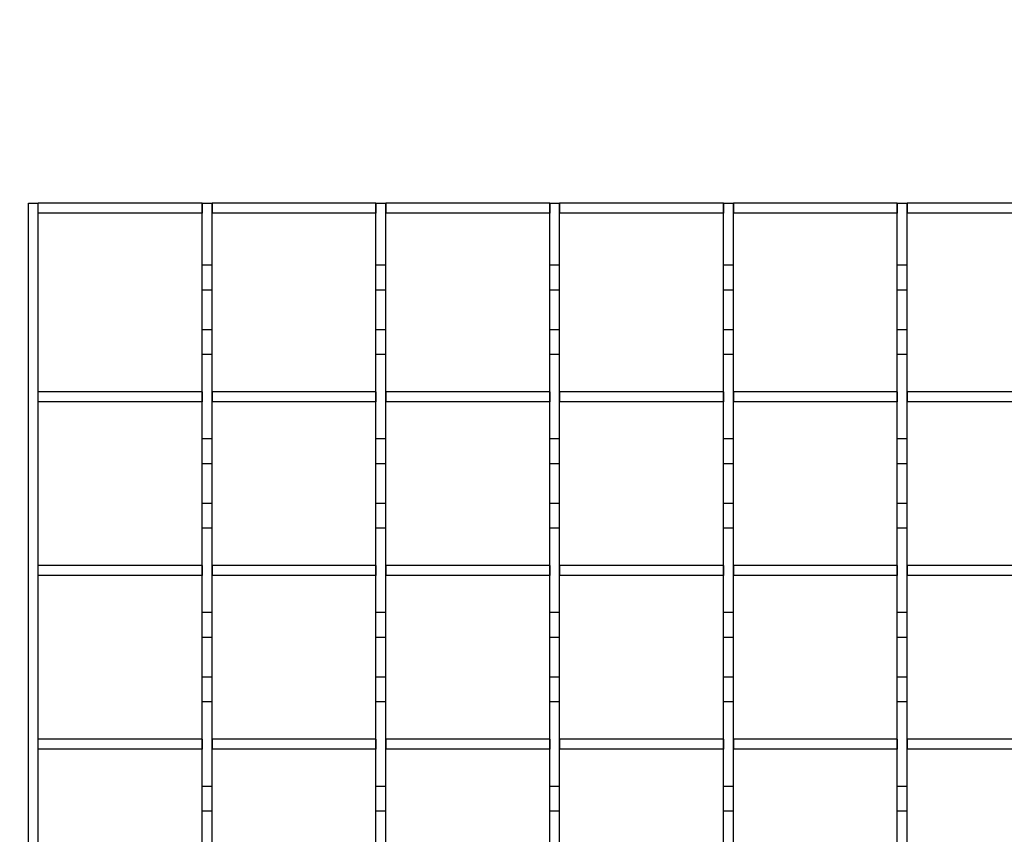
# Model space of a CAD drawing. Extents: x -72 to 51457, y 0 to 26838.
# Tile 146 of 203: x 10121 to 10319, y 9661 to 9825. Entities that reach past the tile are written whole.
import ezdxf
from ezdxf.enums import TextEntityAlignment as Align

# ---------------------------------------------------------------- set-up
doc = ezdxf.new("R2010")
doc.units = 0
doc.header["$LTSCALE"] = 12
for name, pattern in [('LDM', [0]), ('LEA', [0]), ('LFUN', [0]), ('SOLID_THIN', [0])]:
    doc.linetypes.add(name, pattern=pattern)
doc.layers.get('0').update_dxf_attribs({"linetype": 'CONTINUOUS'})
doc.layers.add('4', color=7, linetype='CONTINUOUS')
doc.styles.get("Standard").update_dxf_attribs({"font": 'medtext', "width": 0.75})
doc.styles.add('TDM', font='TXT', dxfattribs={"width": 0.675})
doc.dimstyles.new('MEDDIM1642', dxfattribs={"dimscale": 20, "dimtxt": 6, "dimasz": 3.5, "dimexe": 2.5, "dimexo": 2.5, "dimgap": 1.665, "dimtad": 1, "dimdec": 4, "dimrnd": 1, "dimzin": 12, "dimdsep": 46, "dimtxsty": 'Standard', "dimblk": 'MEDFUNV_7', "dimcen": 30, "dimclrd": 7, "dimclre": 7, "dimclrt": 7, "dimadec": 0, "dimazin": 0, "dimtfac": 0.7, "dimtdec": 4, "dimtmove": 0, "dimatfit": 3, "dimldrblk": 'MEDFUNV_7', "dimfxl": 0, "dimtolj": 1, "dimtzin": 0, "dimarcsym": 0})
doc.dimstyles.new('MEDDIM8157', dxfattribs={"dimscale": 20, "dimtxt": 6, "dimasz": 3.5, "dimexe": 2.5, "dimexo": 2.5, "dimgap": 1.665, "dimtad": 1, "dimdec": 4, "dimrnd": 1, "dimzin": 12, "dimdsep": 46, "dimtxsty": 'Standard', "dimblk": 'MEDFUNV_7', "dimcen": 30, "dimclrd": 7, "dimclre": 7, "dimclrt": 7, "dimadec": 0, "dimazin": 0, "dimtfac": 0.7, "dimtdec": 4, "dimtmove": 0, "dimatfit": 3, "dimldrblk": 'MEDFUNV_7', "dimfxl": 0, "dimtolj": 1, "dimtzin": 0, "dimarcsym": 0})

# ---------------------------------------------------------------- blocks, each defined once
blk = doc.blocks.new('MEDFUNV_6')
at = {"color": 0, "linetype": 'LFUN', "lineweight": -2}
for points in [[(1, 0.1333), (0, 0), (1, -0.1333), (1, 0.1333)], [(1, 0.1111), (0.1667, 0), (1, -0.1111)], [(1, 0.0889), (0.3333, 0), (1, -0.0889)], [(1, 0.0667), (0.5, 0), (1, -0.0667)], [(1, 0.0444), (0.6667, 0), (1, -0.0444)], [(1, 0.0222), (0.8333, 0), (1, -0.0222)]]:
    blk.add_lwpolyline(points, dxfattribs=at)
blk = doc.blocks.new('MEDFUNV_7')
at = {"color": 0, "linetype": 'LFUN', "lineweight": -2}
for points in [[(-1, 0.1333), (0, 0), (-1, -0.1333), (-1, 0.1333)], [(-1, 0.1111), (-0.1667, 0), (-1, -0.1111)], [(-1, 0.0889), (-0.3333, 0), (-1, -0.0889)], [(-1, 0.0667), (-0.5, 0), (-1, -0.0667)], [(-1, 0.0444), (-0.6667, 0), (-1, -0.0444)], [(-1, 0.0222), (-0.8333, 0), (-1, -0.0222)]]:
    blk.add_lwpolyline(points, dxfattribs=at)
blk = doc.blocks.new('MEDCLUMP_DIM_1643_')
at = {"layer": '4', "color": 7, "linetype": 'LEA', "lineweight": 25}
for p, q in [((5834.76, 9566.68), (5834.76, 10860.26)), ((10834.76, 9478.68), (10834.76, 10860.26))]:
    blk.add_line(p, q, dxfattribs=at)
at = {"layer": '4', "color": 7, "linetype": 'LDM', "lineweight": 25}
blk.add_line((5834.76, 10810.26), (10834.76, 10810.26), dxfattribs=at)
at = {"layer": '4', "color": 7, "linetype": 'LDM', "lineweight": 25, "xscale": 70, "yscale": 70, "zscale": 70}
for name, p in [('MEDFUNV_6', (5834.76, 10810.26)), ('MEDFUNV_7', (10834.76, 10810.26))]:
    blk.add_blockref(name, p, dxfattribs=at)
at = {"layer": '4', "color": 7, "lineweight": 25, "style": 'TDM', "width": 0.781579}
blk.add_text('5000', height=120, dxfattribs=at).set_placement((8186.26, 10810.26), align=Align.BOTTOM_LEFT)
blk = doc.blocks.new('*D70')
at = {"lineweight": 0}
blk.add_blockref('MEDCLUMP_DIM_1643_', (0, 0), dxfattribs=at)
blk = doc.blocks.new('MEDCLUMP_DIM_8158_')
at = {"layer": '4', "color": 7, "linetype": 'LEA', "lineweight": 25}
for p, q in [((5834.76, 10690.47), (5834.76, 11104.98)), ((11834.76, 9566.34), (11834.76, 11104.98))]:
    blk.add_line(p, q, dxfattribs=at)
at = {"layer": '4', "color": 7, "linetype": 'LDM', "lineweight": 25}
blk.add_line((5834.76, 11054.98), (11834.76, 11054.98), dxfattribs=at)
at = {"layer": '4', "color": 7, "linetype": 'LDM', "lineweight": 25, "xscale": 70, "yscale": 70, "zscale": 70}
for name, p in [('MEDFUNV_6', (5834.76, 11054.98)), ('MEDFUNV_7', (11834.76, 11054.98))]:
    blk.add_blockref(name, p, dxfattribs=at)
at = {"layer": '4', "color": 7, "lineweight": 25, "style": 'TDM'}
for s, width, p in [('( Option Aquaclean)', 0.748515, (8267.25, 11054.98)), ('6000', 0.781579, (7890.26, 11054.98))]:
    blk.add_text(s, height=120, dxfattribs=dict(at, width=width)).set_placement(p, align=Align.BOTTOM_LEFT)
blk = doc.blocks.new('*D16')
at = {"lineweight": 0}
blk.add_blockref('MEDCLUMP_DIM_8158_', (0, 0), dxfattribs=at)
blk = doc.blocks.new('Vela_Drauf')
at = {"color": 7, "linetype": 'SOLID_THIN', "lineweight": 25}
for p, q in [((10122.26, 9642.63), (10122.26, 9787.68)), ((10122.26, 9787.68), (10124.26, 9787.68)), ((10124.26, 9537.68), (10124.26, 9787.68)), ((10157.26, 9787.68), (10124.26, 9787.68)), ((10124.26, 9785.68), (10124.26, 9787.68)), ((10157.26, 9787.68), (10159.26, 9787.68)), ((10157.26, 9775.18), (10157.26, 9787.68)), ((10157.26, 9787.68), (10157.26, 9785.68)), ((10159.26, 9775.18), (10159.26, 9787.68)), ((10159.26, 9787.68), (10159.26, 9785.68)), ((10192.26, 9787.68), (10159.26, 9787.68)), ((10192.26, 9787.68), (10194.26, 9787.68)), ((10192.26, 9775.18), (10192.26, 9787.68)), ((10192.26, 9787.68), (10192.26, 9785.68)), ((10194.26, 9775.18), (10194.26, 9787.68)), ((10194.26, 9787.68), (10194.26, 9785.68)), ((10227.26, 9787.68), (10194.26, 9787.68)), ((10227.26, 9787.68), (10229.26, 9787.68)), ((10227.26, 9775.18), (10227.26, 9787.68)), ((10227.26, 9787.68), (10227.26, 9785.68)), ((10229.26, 9775.18), (10229.26, 9787.68)), ((10229.26, 9787.68), (10229.26, 9785.68)), ((10262.26, 9787.68), (10229.26, 9787.68)), ((10262.26, 9787.68), (10264.26, 9787.68)), ((10262.26, 9775.18), (10262.26, 9787.68)), ((10262.26, 9787.68), (10262.26, 9785.68)), ((10264.26, 9775.18), (10264.26, 9787.68)), ((10264.26, 9787.68), (10264.26, 9785.68)), ((10297.26, 9787.68), (10264.26, 9787.68)), ((10297.26, 9787.68), (10299.26, 9787.68)), ((10297.26, 9775.18), (10297.26, 9787.68)), ((10297.26, 9787.68), (10297.26, 9785.68)), ((10299.26, 9775.18), (10299.26, 9787.68)), ((10299.26, 9787.68), (10299.26, 9785.68)), ((10332.26, 9787.68), (10299.26, 9787.68)), ((10157.26, 9785.68), (10124.26, 9785.68)), ((10192.26, 9785.68), (10159.26, 9785.68)), ((10227.26, 9785.68), (10194.26, 9785.68)), ((10262.26, 9785.68), (10229.26, 9785.68)), ((10297.26, 9785.68), (10264.26, 9785.68)), ((10332.26, 9785.68), (10299.26, 9785.68)), ((10159.26, 9775.18), (10157.26, 9775.18)), ((10157.26, 9770.18), (10157.26, 9775.18)), ((10159.26, 9770.18), (10159.26, 9775.18)), ((10194.26, 9775.18), (10192.26, 9775.18)), ((10192.26, 9770.18), (10192.26, 9775.18)), ((10194.26, 9770.18), (10194.26, 9775.18)), ((10229.26, 9775.18), (10227.26, 9775.18)), ((10227.26, 9770.18), (10227.26, 9775.18)), ((10229.26, 9770.18), (10229.26, 9775.18)), ((10264.26, 9775.18), (10262.26, 9775.18)), ((10262.26, 9770.18), (10262.26, 9775.18)), ((10264.26, 9770.18), (10264.26, 9775.18)), ((10299.26, 9775.18), (10297.26, 9775.18)), ((10297.26, 9770.18), (10297.26, 9775.18)), ((10299.26, 9770.18), (10299.26, 9775.18)), ((10159.26, 9770.18), (10157.26, 9770.18)), ((10157.26, 9762.18), (10157.26, 9770.18)), ((10159.26, 9762.18), (10159.26, 9770.18)), ((10194.26, 9770.18), (10192.26, 9770.18)), ((10192.26, 9762.18), (10192.26, 9770.18)), ((10194.26, 9762.18), (10194.26, 9770.18)), ((10229.26, 9770.18), (10227.26, 9770.18)), ((10227.26, 9762.18), (10227.26, 9770.18)), ((10229.26, 9762.18), (10229.26, 9770.18)), ((10264.26, 9770.18), (10262.26, 9770.18)), ((10262.26, 9762.18), (10262.26, 9770.18)), ((10264.26, 9762.18), (10264.26, 9770.18)), ((10299.26, 9770.18), (10297.26, 9770.18)), ((10297.26, 9762.18), (10297.26, 9770.18)), ((10299.26, 9762.18), (10299.26, 9770.18)), ((10159.26, 9762.18), (10157.26, 9762.18)), ((10157.26, 9757.18), (10157.26, 9762.18)), ((10159.26, 9757.18), (10159.26, 9762.18)), ((10194.26, 9762.18), (10192.26, 9762.18)), ((10192.26, 9757.18), (10192.26, 9762.18)), ((10194.26, 9757.18), (10194.26, 9762.18)), ((10229.26, 9762.18), (10227.26, 9762.18)), ((10227.26, 9757.18), (10227.26, 9762.18)), ((10229.26, 9757.18), (10229.26, 9762.18)), ((10264.26, 9762.18), (10262.26, 9762.18)), ((10262.26, 9757.18), (10262.26, 9762.18)), ((10264.26, 9757.18), (10264.26, 9762.18)), ((10299.26, 9762.18), (10297.26, 9762.18)), ((10297.26, 9757.18), (10297.26, 9762.18)), ((10299.26, 9757.18), (10299.26, 9762.18)), ((10159.26, 9757.18), (10157.26, 9757.18)), ((10157.26, 9740.18), (10157.26, 9757.18)), ((10159.26, 9740.18), (10159.26, 9757.18)), ((10194.26, 9757.18), (10192.26, 9757.18)), ((10192.26, 9740.18), (10192.26, 9757.18)), ((10194.26, 9740.18), (10194.26, 9757.18)), ((10229.26, 9757.18), (10227.26, 9757.18)), ((10227.26, 9740.18), (10227.26, 9757.18)), ((10229.26, 9740.18), (10229.26, 9757.18)), ((10264.26, 9757.18), (10262.26, 9757.18)), ((10262.26, 9740.18), (10262.26, 9757.18)), ((10264.26, 9740.18), (10264.26, 9757.18)), ((10299.26, 9757.18), (10297.26, 9757.18)), ((10297.26, 9740.18), (10297.26, 9757.18)), ((10299.26, 9740.18), (10299.26, 9757.18)), ((10124.26, 9747.68), (10124.26, 9749.68)), ((10157.26, 9749.68), (10124.26, 9749.68)), ((10157.26, 9749.68), (10157.26, 9747.68)), ((10159.26, 9749.68), (10159.26, 9747.68)), ((10192.26, 9749.68), (10159.26, 9749.68)), ((10192.26, 9749.68), (10192.26, 9747.68)), ((10194.26, 9749.68), (10194.26, 9747.68)), ((10227.26, 9749.68), (10194.26, 9749.68)), ((10227.26, 9749.68), (10227.26, 9747.68)), ((10229.26, 9749.68), (10229.26, 9747.68)), ((10262.26, 9749.68), (10229.26, 9749.68)), ((10262.26, 9749.68), (10262.26, 9747.68)), ((10264.26, 9749.68), (10264.26, 9747.68)), ((10297.26, 9749.68), (10264.26, 9749.68)), ((10297.26, 9749.68), (10297.26, 9747.68)), ((10299.26, 9749.68), (10299.26, 9747.68)), ((10332.26, 9749.68), (10299.26, 9749.68)), ((10157.26, 9747.68), (10124.26, 9747.68)), ((10192.26, 9747.68), (10159.26, 9747.68)), ((10227.26, 9747.68), (10194.26, 9747.68)), ((10262.26, 9747.68), (10229.26, 9747.68)), ((10297.26, 9747.68), (10264.26, 9747.68)), ((10332.26, 9747.68), (10299.26, 9747.68)), ((10159.26, 9740.18), (10157.26, 9740.18)), ((10157.26, 9735.18), (10157.26, 9740.18)), ((10159.26, 9735.18), (10159.26, 9740.18)), ((10194.26, 9740.18), (10192.26, 9740.18)), ((10192.26, 9735.18), (10192.26, 9740.18)), ((10194.26, 9735.18), (10194.26, 9740.18)), ((10229.26, 9740.18), (10227.26, 9740.18)), ((10227.26, 9735.18), (10227.26, 9740.18)), ((10229.26, 9735.18), (10229.26, 9740.18)), ((10264.26, 9740.18), (10262.26, 9740.18)), ((10262.26, 9735.18), (10262.26, 9740.18)), ((10264.26, 9735.18), (10264.26, 9740.18)), ((10299.26, 9740.18), (10297.26, 9740.18)), ((10297.26, 9735.18), (10297.26, 9740.18)), ((10299.26, 9735.18), (10299.26, 9740.18)), ((10159.26, 9735.18), (10157.26, 9735.18)), ((10157.26, 9727.18), (10157.26, 9735.18)), ((10159.26, 9727.18), (10159.26, 9735.18)), ((10194.26, 9735.18), (10192.26, 9735.18)), ((10192.26, 9727.18), (10192.26, 9735.18)), ((10194.26, 9727.18), (10194.26, 9735.18)), ((10229.26, 9735.18), (10227.26, 9735.18)), ((10227.26, 9727.18), (10227.26, 9735.18)), ((10229.26, 9727.18), (10229.26, 9735.18)), ((10264.26, 9735.18), (10262.26, 9735.18)), ((10262.26, 9727.18), (10262.26, 9735.18)), ((10264.26, 9727.18), (10264.26, 9735.18)), ((10299.26, 9735.18), (10297.26, 9735.18)), ((10297.26, 9727.18), (10297.26, 9735.18)), ((10299.26, 9727.18), (10299.26, 9735.18)), ((10159.26, 9727.18), (10157.26, 9727.18)), ((10157.26, 9722.18), (10157.26, 9727.18)), ((10159.26, 9722.18), (10159.26, 9727.18)), ((10194.26, 9727.18), (10192.26, 9727.18)), ((10192.26, 9722.18), (10192.26, 9727.18)), ((10194.26, 9722.18), (10194.26, 9727.18)), ((10229.26, 9727.18), (10227.26, 9727.18)), ((10227.26, 9722.18), (10227.26, 9727.18)), ((10229.26, 9722.18), (10229.26, 9727.18)), ((10264.26, 9727.18), (10262.26, 9727.18)), ((10262.26, 9722.18), (10262.26, 9727.18)), ((10264.26, 9722.18), (10264.26, 9727.18)), ((10299.26, 9727.18), (10297.26, 9727.18)), ((10297.26, 9722.18), (10297.26, 9727.18)), ((10299.26, 9722.18), (10299.26, 9727.18)), ((10159.26, 9722.18), (10157.26, 9722.18)), ((10157.26, 9705.18), (10157.26, 9722.18)), ((10159.26, 9705.18), (10159.26, 9722.18)), ((10194.26, 9722.18), (10192.26, 9722.18)), ((10192.26, 9705.18), (10192.26, 9722.18)), ((10194.26, 9705.18), (10194.26, 9722.18)), ((10229.26, 9722.18), (10227.26, 9722.18)), ((10227.26, 9705.18), (10227.26, 9722.18)), ((10229.26, 9705.18), (10229.26, 9722.18)), ((10264.26, 9722.18), (10262.26, 9722.18)), ((10262.26, 9705.18), (10262.26, 9722.18)), ((10264.26, 9705.18), (10264.26, 9722.18)), ((10299.26, 9722.18), (10297.26, 9722.18)), ((10297.26, 9705.18), (10297.26, 9722.18)), ((10299.26, 9705.18), (10299.26, 9722.18)), ((10124.26, 9712.68), (10124.26, 9714.68)), ((10157.26, 9714.68), (10124.26, 9714.68)), ((10157.26, 9714.68), (10157.26, 9712.68)), ((10159.26, 9714.68), (10159.26, 9712.68)), ((10192.26, 9714.68), (10159.26, 9714.68)), ((10192.26, 9714.68), (10192.26, 9712.68)), ((10194.26, 9714.68), (10194.26, 9712.68)), ((10227.26, 9714.68), (10194.26, 9714.68)), ((10227.26, 9714.68), (10227.26, 9712.68)), ((10229.26, 9714.68), (10229.26, 9712.68)), ((10262.26, 9714.68), (10229.26, 9714.68)), ((10262.26, 9714.68), (10262.26, 9712.68)), ((10264.26, 9714.68), (10264.26, 9712.68)), ((10297.26, 9714.68), (10264.26, 9714.68)), ((10297.26, 9714.68), (10297.26, 9712.68)), ((10299.26, 9714.68), (10299.26, 9712.68)), ((10332.26, 9714.68), (10299.26, 9714.68)), ((10157.26, 9712.68), (10124.26, 9712.68)), ((10192.26, 9712.68), (10159.26, 9712.68)), ((10227.26, 9712.68), (10194.26, 9712.68)), ((10262.26, 9712.68), (10229.26, 9712.68)), ((10297.26, 9712.68), (10264.26, 9712.68)), ((10332.26, 9712.68), (10299.26, 9712.68)), ((10159.26, 9705.18), (10157.26, 9705.18)), ((10157.26, 9700.18), (10157.26, 9705.18)), ((10159.26, 9700.18), (10159.26, 9705.18)), ((10194.26, 9705.18), (10192.26, 9705.18)), ((10192.26, 9700.18), (10192.26, 9705.18)), ((10194.26, 9700.18), (10194.26, 9705.18)), ((10229.26, 9705.18), (10227.26, 9705.18)), ((10227.26, 9700.18), (10227.26, 9705.18)), ((10229.26, 9700.18), (10229.26, 9705.18)), ((10264.26, 9705.18), (10262.26, 9705.18)), ((10262.26, 9700.18), (10262.26, 9705.18)), ((10264.26, 9700.18), (10264.26, 9705.18)), ((10299.26, 9705.18), (10297.26, 9705.18)), ((10297.26, 9700.18), (10297.26, 9705.18)), ((10299.26, 9700.18), (10299.26, 9705.18)), ((10159.26, 9700.18), (10157.26, 9700.18)), ((10157.26, 9692.18), (10157.26, 9700.18)), ((10159.26, 9692.18), (10159.26, 9700.18)), ((10194.26, 9700.18), (10192.26, 9700.18)), ((10192.26, 9692.18), (10192.26, 9700.18)), ((10194.26, 9692.18), (10194.26, 9700.18)), ((10229.26, 9700.18), (10227.26, 9700.18)), ((10227.26, 9692.18), (10227.26, 9700.18)), ((10229.26, 9692.18), (10229.26, 9700.18)), ((10264.26, 9700.18), (10262.26, 9700.18)), ((10262.26, 9692.18), (10262.26, 9700.18)), ((10264.26, 9692.18), (10264.26, 9700.18)), ((10299.26, 9700.18), (10297.26, 9700.18)), ((10297.26, 9692.18), (10297.26, 9700.18)), ((10299.26, 9692.18), (10299.26, 9700.18)), ((10159.26, 9692.18), (10157.26, 9692.18)), ((10157.26, 9687.18), (10157.26, 9692.18)), ((10159.26, 9687.18), (10159.26, 9692.18)), ((10194.26, 9692.18), (10192.26, 9692.18)), ((10192.26, 9687.18), (10192.26, 9692.18)), ((10194.26, 9687.18), (10194.26, 9692.18)), ((10229.26, 9692.18), (10227.26, 9692.18)), ((10227.26, 9687.18), (10227.26, 9692.18)), ((10229.26, 9687.18), (10229.26, 9692.18)), ((10264.26, 9692.18), (10262.26, 9692.18)), ((10262.26, 9687.18), (10262.26, 9692.18)), ((10264.26, 9687.18), (10264.26, 9692.18)), ((10299.26, 9692.18), (10297.26, 9692.18)), ((10297.26, 9687.18), (10297.26, 9692.18)), ((10299.26, 9687.18), (10299.26, 9692.18)), ((10159.26, 9687.18), (10157.26, 9687.18)), ((10157.26, 9670.18), (10157.26, 9687.18)), ((10159.26, 9670.18), (10159.26, 9687.18)), ((10194.26, 9687.18), (10192.26, 9687.18)), ((10192.26, 9670.18), (10192.26, 9687.18)), ((10194.26, 9670.18), (10194.26, 9687.18)), ((10229.26, 9687.18), (10227.26, 9687.18)), ((10227.26, 9670.18), (10227.26, 9687.18)), ((10229.26, 9670.18), (10229.26, 9687.18)), ((10264.26, 9687.18), (10262.26, 9687.18)), ((10262.26, 9670.18), (10262.26, 9687.18)), ((10264.26, 9670.18), (10264.26, 9687.18)), ((10299.26, 9687.18), (10297.26, 9687.18)), ((10297.26, 9670.18), (10297.26, 9687.18)), ((10299.26, 9670.18), (10299.26, 9687.18)), ((10124.26, 9677.68), (10124.26, 9679.68)), ((10157.26, 9679.68), (10124.26, 9679.68)), ((10157.26, 9679.68), (10157.26, 9677.68)), ((10159.26, 9679.68), (10159.26, 9677.68)), ((10192.26, 9679.68), (10159.26, 9679.68)), ((10192.26, 9679.68), (10192.26, 9677.68)), ((10194.26, 9679.68), (10194.26, 9677.68)), ((10227.26, 9679.68), (10194.26, 9679.68)), ((10227.26, 9679.68), (10227.26, 9677.68)), ((10229.26, 9679.68), (10229.26, 9677.68)), ((10262.26, 9679.68), (10229.26, 9679.68)), ((10262.26, 9679.68), (10262.26, 9677.68)), ((10264.26, 9679.68), (10264.26, 9677.68)), ((10297.26, 9679.68), (10264.26, 9679.68)), ((10297.26, 9679.68), (10297.26, 9677.68)), ((10299.26, 9679.68), (10299.26, 9677.68)), ((10332.26, 9679.68), (10299.26, 9679.68)), ((10157.26, 9677.68), (10124.26, 9677.68)), ((10192.26, 9677.68), (10159.26, 9677.68)), ((10227.26, 9677.68), (10194.26, 9677.68)), ((10262.26, 9677.68), (10229.26, 9677.68)), ((10297.26, 9677.68), (10264.26, 9677.68)), ((10332.26, 9677.68), (10299.26, 9677.68)), ((10159.26, 9670.18), (10157.26, 9670.18)), ((10157.26, 9665.18), (10157.26, 9670.18)), ((10159.26, 9665.18), (10159.26, 9670.18)), ((10194.26, 9670.18), (10192.26, 9670.18)), ((10192.26, 9665.18), (10192.26, 9670.18)), ((10194.26, 9665.18), (10194.26, 9670.18)), ((10229.26, 9670.18), (10227.26, 9670.18)), ((10227.26, 9665.18), (10227.26, 9670.18)), ((10229.26, 9665.18), (10229.26, 9670.18)), ((10264.26, 9670.18), (10262.26, 9670.18)), ((10262.26, 9665.18), (10262.26, 9670.18)), ((10264.26, 9665.18), (10264.26, 9670.18)), ((10299.26, 9670.18), (10297.26, 9670.18)), ((10297.26, 9665.18), (10297.26, 9670.18)), ((10299.26, 9665.18), (10299.26, 9670.18)), ((10159.26, 9665.18), (10157.26, 9665.18)), ((10157.26, 9657.18), (10157.26, 9665.18)), ((10159.26, 9657.18), (10159.26, 9665.18)), ((10194.26, 9665.18), (10192.26, 9665.18)), ((10192.26, 9657.18), (10192.26, 9665.18)), ((10194.26, 9657.18), (10194.26, 9665.18)), ((10229.26, 9665.18), (10227.26, 9665.18)), ((10227.26, 9657.18), (10227.26, 9665.18)), ((10229.26, 9657.18), (10229.26, 9665.18)), ((10264.26, 9665.18), (10262.26, 9665.18)), ((10262.26, 9657.18), (10262.26, 9665.18)), ((10264.26, 9657.18), (10264.26, 9665.18)), ((10299.26, 9665.18), (10297.26, 9665.18)), ((10297.26, 9657.18), (10297.26, 9665.18)), ((10299.26, 9657.18), (10299.26, 9665.18))]:
    blk.add_line(p, q, dxfattribs=at)
blk = doc.blocks.new('Türen_Drauf')
at = {"color": 7, "linetype": 'SOLID_THIN', "lineweight": 25}
for p, q in [((10122.26, 9787.68), (10124.26, 9787.68)), ((10122.26, 9642.63), (10122.26, 9787.68)), ((10124.26, 9537.68), (10124.26, 9787.68)), ((10124.26, 9785.68), (10124.26, 9787.68)), ((10157.26, 9787.68), (10124.26, 9787.68)), ((10157.26, 9787.68), (10159.26, 9787.68)), ((10157.26, 9775.18), (10157.26, 9787.68)), ((10157.26, 9787.68), (10157.26, 9785.68)), ((10159.26, 9775.18), (10159.26, 9787.68)), ((10159.26, 9787.68), (10159.26, 9785.68)), ((10192.26, 9787.68), (10159.26, 9787.68)), ((10192.26, 9787.68), (10194.26, 9787.68)), ((10192.26, 9775.18), (10192.26, 9787.68)), ((10192.26, 9787.68), (10192.26, 9785.68)), ((10194.26, 9775.18), (10194.26, 9787.68)), ((10194.26, 9787.68), (10194.26, 9785.68)), ((10227.26, 9787.68), (10194.26, 9787.68)), ((10227.26, 9787.68), (10229.26, 9787.68)), ((10227.26, 9775.18), (10227.26, 9787.68)), ((10227.26, 9787.68), (10227.26, 9785.68)), ((10229.26, 9775.18), (10229.26, 9787.68)), ((10229.26, 9787.68), (10229.26, 9785.68)), ((10262.26, 9787.68), (10229.26, 9787.68)), ((10262.26, 9787.68), (10264.26, 9787.68)), ((10262.26, 9775.18), (10262.26, 9787.68)), ((10262.26, 9787.68), (10262.26, 9785.68)), ((10264.26, 9775.18), (10264.26, 9787.68)), ((10264.26, 9787.68), (10264.26, 9785.68)), ((10297.26, 9787.68), (10264.26, 9787.68)), ((10297.26, 9787.68), (10299.26, 9787.68)), ((10297.26, 9775.18), (10297.26, 9787.68)), ((10297.26, 9787.68), (10297.26, 9785.68)), ((10299.26, 9775.18), (10299.26, 9787.68)), ((10299.26, 9787.68), (10299.26, 9785.68)), ((10332.26, 9787.68), (10299.26, 9787.68)), ((10157.26, 9785.68), (10124.26, 9785.68)), ((10192.26, 9785.68), (10159.26, 9785.68)), ((10227.26, 9785.68), (10194.26, 9785.68)), ((10262.26, 9785.68), (10229.26, 9785.68)), ((10297.26, 9785.68), (10264.26, 9785.68)), ((10332.26, 9785.68), (10299.26, 9785.68)), ((10159.26, 9775.18), (10157.26, 9775.18)), ((10157.26, 9770.18), (10157.26, 9775.18)), ((10159.26, 9770.18), (10159.26, 9775.18)), ((10194.26, 9775.18), (10192.26, 9775.18)), ((10192.26, 9770.18), (10192.26, 9775.18)), ((10194.26, 9770.18), (10194.26, 9775.18)), ((10229.26, 9775.18), (10227.26, 9775.18)), ((10227.26, 9770.18), (10227.26, 9775.18)), ((10229.26, 9770.18), (10229.26, 9775.18)), ((10264.26, 9775.18), (10262.26, 9775.18)), ((10262.26, 9770.18), (10262.26, 9775.18)), ((10264.26, 9770.18), (10264.26, 9775.18)), ((10299.26, 9775.18), (10297.26, 9775.18)), ((10297.26, 9770.18), (10297.26, 9775.18)), ((10299.26, 9770.18), (10299.26, 9775.18)), ((10159.26, 9770.18), (10157.26, 9770.18)), ((10157.26, 9762.18), (10157.26, 9770.18)), ((10159.26, 9762.18), (10159.26, 9770.18)), ((10194.26, 9770.18), (10192.26, 9770.18)), ((10192.26, 9762.18), (10192.26, 9770.18)), ((10194.26, 9762.18), (10194.26, 9770.18)), ((10229.26, 9770.18), (10227.26, 9770.18)), ((10227.26, 9762.18), (10227.26, 9770.18)), ((10229.26, 9762.18), (10229.26, 9770.18)), ((10264.26, 9770.18), (10262.26, 9770.18)), ((10262.26, 9762.18), (10262.26, 9770.18)), ((10264.26, 9762.18), (10264.26, 9770.18)), ((10299.26, 9770.18), (10297.26, 9770.18)), ((10297.26, 9762.18), (10297.26, 9770.18)), ((10299.26, 9762.18), (10299.26, 9770.18)), ((10159.26, 9762.18), (10157.26, 9762.18)), ((10157.26, 9757.18), (10157.26, 9762.18)), ((10159.26, 9757.18), (10159.26, 9762.18)), ((10194.26, 9762.18), (10192.26, 9762.18)), ((10192.26, 9757.18), (10192.26, 9762.18)), ((10194.26, 9757.18), (10194.26, 9762.18)), ((10229.26, 9762.18), (10227.26, 9762.18)), ((10227.26, 9757.18), (10227.26, 9762.18)), ((10229.26, 9757.18), (10229.26, 9762.18)), ((10264.26, 9762.18), (10262.26, 9762.18)), ((10262.26, 9757.18), (10262.26, 9762.18)), ((10264.26, 9757.18), (10264.26, 9762.18)), ((10299.26, 9762.18), (10297.26, 9762.18)), ((10297.26, 9757.18), (10297.26, 9762.18)), ((10299.26, 9757.18), (10299.26, 9762.18)), ((10159.26, 9757.18), (10157.26, 9757.18)), ((10157.26, 9740.18), (10157.26, 9757.18)), ((10159.26, 9740.18), (10159.26, 9757.18)), ((10194.26, 9757.18), (10192.26, 9757.18)), ((10192.26, 9740.18), (10192.26, 9757.18)), ((10194.26, 9740.18), (10194.26, 9757.18)), ((10229.26, 9757.18), (10227.26, 9757.18)), ((10227.26, 9740.18), (10227.26, 9757.18)), ((10229.26, 9740.18), (10229.26, 9757.18)), ((10264.26, 9757.18), (10262.26, 9757.18)), ((10262.26, 9740.18), (10262.26, 9757.18)), ((10264.26, 9740.18), (10264.26, 9757.18)), ((10299.26, 9757.18), (10297.26, 9757.18)), ((10297.26, 9740.18), (10297.26, 9757.18)), ((10299.26, 9740.18), (10299.26, 9757.18)), ((10124.26, 9747.68), (10124.26, 9749.68)), ((10157.26, 9749.68), (10124.26, 9749.68)), ((10157.26, 9749.68), (10157.26, 9747.68)), ((10159.26, 9749.68), (10159.26, 9747.68)), ((10192.26, 9749.68), (10159.26, 9749.68)), ((10192.26, 9749.68), (10192.26, 9747.68)), ((10194.26, 9749.68), (10194.26, 9747.68)), ((10227.26, 9749.68), (10194.26, 9749.68)), ((10227.26, 9749.68), (10227.26, 9747.68)), ((10229.26, 9749.68), (10229.26, 9747.68)), ((10262.26, 9749.68), (10229.26, 9749.68)), ((10262.26, 9749.68), (10262.26, 9747.68)), ((10264.26, 9749.68), (10264.26, 9747.68)), ((10297.26, 9749.68), (10264.26, 9749.68)), ((10297.26, 9749.68), (10297.26, 9747.68)), ((10299.26, 9749.68), (10299.26, 9747.68)), ((10332.26, 9749.68), (10299.26, 9749.68)), ((10157.26, 9747.68), (10124.26, 9747.68)), ((10192.26, 9747.68), (10159.26, 9747.68)), ((10227.26, 9747.68), (10194.26, 9747.68)), ((10262.26, 9747.68), (10229.26, 9747.68)), ((10297.26, 9747.68), (10264.26, 9747.68)), ((10332.26, 9747.68), (10299.26, 9747.68)), ((10159.26, 9740.18), (10157.26, 9740.18)), ((10157.26, 9735.18), (10157.26, 9740.18)), ((10159.26, 9735.18), (10159.26, 9740.18)), ((10194.26, 9740.18), (10192.26, 9740.18)), ((10192.26, 9735.18), (10192.26, 9740.18)), ((10194.26, 9735.18), (10194.26, 9740.18)), ((10229.26, 9740.18), (10227.26, 9740.18)), ((10227.26, 9735.18), (10227.26, 9740.18)), ((10229.26, 9735.18), (10229.26, 9740.18)), ((10264.26, 9740.18), (10262.26, 9740.18)), ((10262.26, 9735.18), (10262.26, 9740.18)), ((10264.26, 9735.18), (10264.26, 9740.18)), ((10299.26, 9740.18), (10297.26, 9740.18)), ((10297.26, 9735.18), (10297.26, 9740.18)), ((10299.26, 9735.18), (10299.26, 9740.18)), ((10159.26, 9735.18), (10157.26, 9735.18)), ((10157.26, 9727.18), (10157.26, 9735.18)), ((10159.26, 9727.18), (10159.26, 9735.18)), ((10194.26, 9735.18), (10192.26, 9735.18)), ((10192.26, 9727.18), (10192.26, 9735.18)), ((10194.26, 9727.18), (10194.26, 9735.18)), ((10229.26, 9735.18), (10227.26, 9735.18)), ((10227.26, 9727.18), (10227.26, 9735.18)), ((10229.26, 9727.18), (10229.26, 9735.18)), ((10264.26, 9735.18), (10262.26, 9735.18)), ((10262.26, 9727.18), (10262.26, 9735.18)), ((10264.26, 9727.18), (10264.26, 9735.18)), ((10299.26, 9735.18), (10297.26, 9735.18)), ((10297.26, 9727.18), (10297.26, 9735.18)), ((10299.26, 9727.18), (10299.26, 9735.18)), ((10159.26, 9727.18), (10157.26, 9727.18)), ((10157.26, 9722.18), (10157.26, 9727.18)), ((10159.26, 9722.18), (10159.26, 9727.18)), ((10194.26, 9727.18), (10192.26, 9727.18)), ((10192.26, 9722.18), (10192.26, 9727.18)), ((10194.26, 9722.18), (10194.26, 9727.18)), ((10229.26, 9727.18), (10227.26, 9727.18)), ((10227.26, 9722.18), (10227.26, 9727.18)), ((10229.26, 9722.18), (10229.26, 9727.18)), ((10264.26, 9727.18), (10262.26, 9727.18)), ((10262.26, 9722.18), (10262.26, 9727.18)), ((10264.26, 9722.18), (10264.26, 9727.18)), ((10299.26, 9727.18), (10297.26, 9727.18)), ((10297.26, 9722.18), (10297.26, 9727.18)), ((10299.26, 9722.18), (10299.26, 9727.18)), ((10159.26, 9722.18), (10157.26, 9722.18)), ((10157.26, 9705.18), (10157.26, 9722.18)), ((10159.26, 9705.18), (10159.26, 9722.18)), ((10194.26, 9722.18), (10192.26, 9722.18)), ((10192.26, 9705.18), (10192.26, 9722.18)), ((10194.26, 9705.18), (10194.26, 9722.18)), ((10229.26, 9722.18), (10227.26, 9722.18)), ((10227.26, 9705.18), (10227.26, 9722.18)), ((10229.26, 9705.18), (10229.26, 9722.18)), ((10264.26, 9722.18), (10262.26, 9722.18)), ((10262.26, 9705.18), (10262.26, 9722.18)), ((10264.26, 9705.18), (10264.26, 9722.18)), ((10299.26, 9722.18), (10297.26, 9722.18)), ((10297.26, 9705.18), (10297.26, 9722.18)), ((10299.26, 9705.18), (10299.26, 9722.18)), ((10124.26, 9712.68), (10124.26, 9714.68)), ((10157.26, 9714.68), (10124.26, 9714.68)), ((10157.26, 9714.68), (10157.26, 9712.68)), ((10159.26, 9714.68), (10159.26, 9712.68)), ((10192.26, 9714.68), (10159.26, 9714.68)), ((10192.26, 9714.68), (10192.26, 9712.68)), ((10194.26, 9714.68), (10194.26, 9712.68)), ((10227.26, 9714.68), (10194.26, 9714.68)), ((10227.26, 9714.68), (10227.26, 9712.68)), ((10229.26, 9714.68), (10229.26, 9712.68)), ((10262.26, 9714.68), (10229.26, 9714.68)), ((10262.26, 9714.68), (10262.26, 9712.68)), ((10264.26, 9714.68), (10264.26, 9712.68)), ((10297.26, 9714.68), (10264.26, 9714.68)), ((10297.26, 9714.68), (10297.26, 9712.68)), ((10299.26, 9714.68), (10299.26, 9712.68)), ((10332.26, 9714.68), (10299.26, 9714.68)), ((10157.26, 9712.68), (10124.26, 9712.68)), ((10192.26, 9712.68), (10159.26, 9712.68)), ((10227.26, 9712.68), (10194.26, 9712.68)), ((10262.26, 9712.68), (10229.26, 9712.68)), ((10297.26, 9712.68), (10264.26, 9712.68)), ((10332.26, 9712.68), (10299.26, 9712.68)), ((10159.26, 9705.18), (10157.26, 9705.18)), ((10157.26, 9700.18), (10157.26, 9705.18)), ((10159.26, 9700.18), (10159.26, 9705.18)), ((10194.26, 9705.18), (10192.26, 9705.18)), ((10192.26, 9700.18), (10192.26, 9705.18)), ((10194.26, 9700.18), (10194.26, 9705.18)), ((10229.26, 9705.18), (10227.26, 9705.18)), ((10227.26, 9700.18), (10227.26, 9705.18)), ((10229.26, 9700.18), (10229.26, 9705.18)), ((10264.26, 9705.18), (10262.26, 9705.18)), ((10262.26, 9700.18), (10262.26, 9705.18)), ((10264.26, 9700.18), (10264.26, 9705.18)), ((10299.26, 9705.18), (10297.26, 9705.18)), ((10297.26, 9700.18), (10297.26, 9705.18)), ((10299.26, 9700.18), (10299.26, 9705.18)), ((10159.26, 9700.18), (10157.26, 9700.18)), ((10157.26, 9692.18), (10157.26, 9700.18)), ((10159.26, 9692.18), (10159.26, 9700.18)), ((10194.26, 9700.18), (10192.26, 9700.18)), ((10192.26, 9692.18), (10192.26, 9700.18)), ((10194.26, 9692.18), (10194.26, 9700.18)), ((10229.26, 9700.18), (10227.26, 9700.18)), ((10227.26, 9692.18), (10227.26, 9700.18)), ((10229.26, 9692.18), (10229.26, 9700.18)), ((10264.26, 9700.18), (10262.26, 9700.18)), ((10262.26, 9692.18), (10262.26, 9700.18)), ((10264.26, 9692.18), (10264.26, 9700.18)), ((10299.26, 9700.18), (10297.26, 9700.18)), ((10297.26, 9692.18), (10297.26, 9700.18)), ((10299.26, 9692.18), (10299.26, 9700.18)), ((10159.26, 9692.18), (10157.26, 9692.18)), ((10157.26, 9687.18), (10157.26, 9692.18)), ((10159.26, 9687.18), (10159.26, 9692.18)), ((10194.26, 9692.18), (10192.26, 9692.18)), ((10192.26, 9687.18), (10192.26, 9692.18)), ((10194.26, 9687.18), (10194.26, 9692.18)), ((10229.26, 9692.18), (10227.26, 9692.18)), ((10227.26, 9687.18), (10227.26, 9692.18)), ((10229.26, 9687.18), (10229.26, 9692.18)), ((10264.26, 9692.18), (10262.26, 9692.18)), ((10262.26, 9687.18), (10262.26, 9692.18)), ((10264.26, 9687.18), (10264.26, 9692.18)), ((10299.26, 9692.18), (10297.26, 9692.18)), ((10297.26, 9687.18), (10297.26, 9692.18)), ((10299.26, 9687.18), (10299.26, 9692.18)), ((10159.26, 9687.18), (10157.26, 9687.18)), ((10157.26, 9670.18), (10157.26, 9687.18)), ((10159.26, 9670.18), (10159.26, 9687.18)), ((10194.26, 9687.18), (10192.26, 9687.18)), ((10192.26, 9670.18), (10192.26, 9687.18)), ((10194.26, 9670.18), (10194.26, 9687.18)), ((10229.26, 9687.18), (10227.26, 9687.18)), ((10227.26, 9670.18), (10227.26, 9687.18)), ((10229.26, 9670.18), (10229.26, 9687.18)), ((10264.26, 9687.18), (10262.26, 9687.18)), ((10262.26, 9670.18), (10262.26, 9687.18)), ((10264.26, 9670.18), (10264.26, 9687.18)), ((10299.26, 9687.18), (10297.26, 9687.18)), ((10297.26, 9670.18), (10297.26, 9687.18)), ((10299.26, 9670.18), (10299.26, 9687.18)), ((10157.26, 9679.68), (10124.26, 9679.68)), ((10124.26, 9677.68), (10124.26, 9679.68)), ((10157.26, 9679.68), (10157.26, 9677.68)), ((10159.26, 9679.68), (10159.26, 9677.68)), ((10192.26, 9679.68), (10159.26, 9679.68)), ((10192.26, 9679.68), (10192.26, 9677.68)), ((10194.26, 9679.68), (10194.26, 9677.68)), ((10227.26, 9679.68), (10194.26, 9679.68)), ((10227.26, 9679.68), (10227.26, 9677.68)), ((10229.26, 9679.68), (10229.26, 9677.68)), ((10262.26, 9679.68), (10229.26, 9679.68)), ((10262.26, 9679.68), (10262.26, 9677.68)), ((10264.26, 9679.68), (10264.26, 9677.68)), ((10297.26, 9679.68), (10264.26, 9679.68)), ((10297.26, 9679.68), (10297.26, 9677.68)), ((10299.26, 9679.68), (10299.26, 9677.68)), ((10332.26, 9679.68), (10299.26, 9679.68)), ((10157.26, 9677.68), (10124.26, 9677.68)), ((10192.26, 9677.68), (10159.26, 9677.68)), ((10227.26, 9677.68), (10194.26, 9677.68)), ((10262.26, 9677.68), (10229.26, 9677.68)), ((10297.26, 9677.68), (10264.26, 9677.68)), ((10332.26, 9677.68), (10299.26, 9677.68)), ((10159.26, 9670.18), (10157.26, 9670.18)), ((10157.26, 9665.18), (10157.26, 9670.18)), ((10159.26, 9665.18), (10159.26, 9670.18)), ((10194.26, 9670.18), (10192.26, 9670.18)), ((10192.26, 9665.18), (10192.26, 9670.18)), ((10194.26, 9665.18), (10194.26, 9670.18)), ((10229.26, 9670.18), (10227.26, 9670.18)), ((10227.26, 9665.18), (10227.26, 9670.18)), ((10229.26, 9665.18), (10229.26, 9670.18)), ((10264.26, 9670.18), (10262.26, 9670.18)), ((10262.26, 9665.18), (10262.26, 9670.18)), ((10264.26, 9665.18), (10264.26, 9670.18)), ((10299.26, 9670.18), (10297.26, 9670.18)), ((10297.26, 9665.18), (10297.26, 9670.18)), ((10299.26, 9665.18), (10299.26, 9670.18)), ((10159.26, 9665.18), (10157.26, 9665.18)), ((10157.26, 9657.18), (10157.26, 9665.18)), ((10159.26, 9657.18), (10159.26, 9665.18)), ((10194.26, 9665.18), (10192.26, 9665.18)), ((10192.26, 9657.18), (10192.26, 9665.18)), ((10194.26, 9657.18), (10194.26, 9665.18)), ((10229.26, 9665.18), (10227.26, 9665.18)), ((10227.26, 9657.18), (10227.26, 9665.18)), ((10229.26, 9657.18), (10229.26, 9665.18)), ((10264.26, 9665.18), (10262.26, 9665.18)), ((10262.26, 9657.18), (10262.26, 9665.18)), ((10264.26, 9657.18), (10264.26, 9665.18)), ((10299.26, 9665.18), (10297.26, 9665.18)), ((10297.26, 9657.18), (10297.26, 9665.18)), ((10299.26, 9657.18), (10299.26, 9665.18))]:
    blk.add_line(p, q, dxfattribs=at)

msp = doc.modelspace()

# ---------------------------------------------------------------- block references
at = {"lineweight": 0}
for name in ['Türen_Drauf', 'Vela_Drauf']:
    msp.add_blockref(name, (0, 0), dxfattribs=at)

# ---------------------------------------------------------------- dimensions: what is measured, and where the dimension line sits
at = {"layer": '4', "color": 7, "linetype": 'LDM', "lineweight": 25}
dim = msp.add_linear_dim(base=(5834.76, 11054.98), p1=(11834.76, 9546.34), p2=(5834.76, 10670.47), text='<> ( Option Aquaclean)', dimstyle='MEDDIM8157', override={"dimscale": 20, "dimdec": 0, "dimblk": 'MEDFUNV_7', "dimclrd": 7, "dimclre": 7, "dimclrt": 7, "dimtzin": 8}, dxfattribs=at)
dim.commit()
dim.dimension.update_dxf_attribs({"geometry": '*D16', "text_midpoint": (8038.76, 11154.98)})
dim = msp.add_linear_dim(base=(5834.76, 10810.26), p1=(10834.76, 9458.68), p2=(5834.76, 9546.68), dimstyle='MEDDIM1642', override={"dimscale": 20, "dimdec": 0, "dimblk": 'MEDFUNV_7', "dimclrd": 7, "dimclre": 7, "dimclrt": 7, "dimtzin": 8}, dxfattribs=at)
dim.commit()
dim.dimension.update_dxf_attribs({"geometry": '*D70', "text_midpoint": (8334.76, 10910.26)})

doc.saveas('drawing.dxf')
